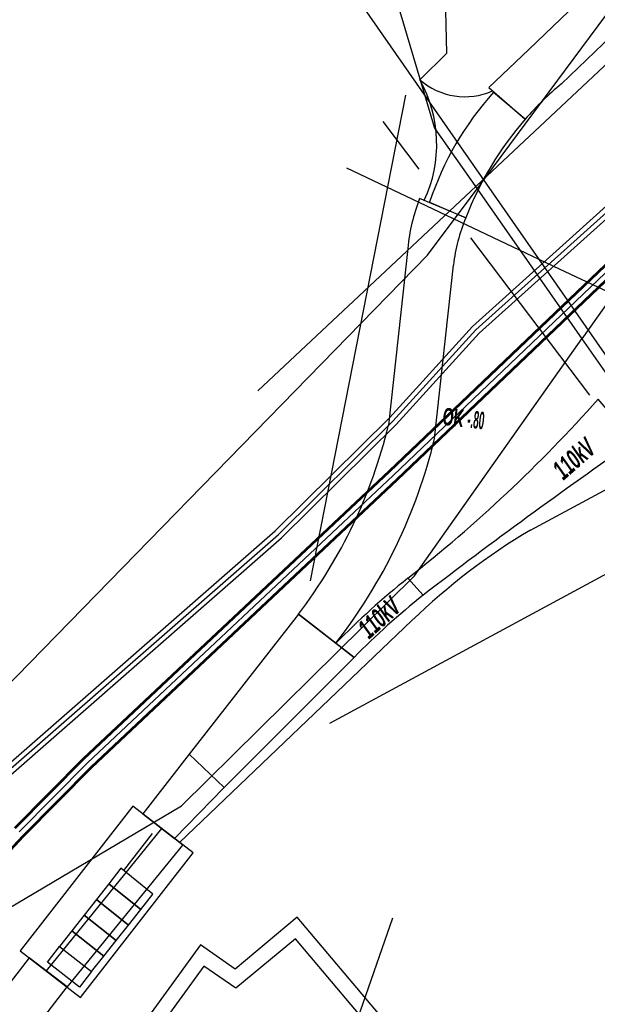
# Model space of a CAD drawing. Header units: metres. Extents: x 2695563 to 2696938, y 1260544 to 1262032.
# Tile 186 of 256: x 2696434 to 2696449, y 1261337 to 1261363. Entities that reach past the tile are written whole.
import ezdxf

# ---------------------------------------------------------------- set-up
doc = ezdxf.new("R2010")
doc.units = ezdxf.units.M
doc.linetypes.add('AUSGEZOGEN', pattern=[0])
for name, color, linetype in [('AW_LK_Haltung', 24, 'AUSGEZOGEN'), ('EW_Hoehenpunkt_Text', 7, 'AUSGEZOGEN'), ('EW_LK_Bauwerk_FL_Linie_Punkt', 1, 'AUSGEZOGEN'), ('EW_LK_Trasseabs', 1, 'AUSGEZOGEN'), ('EW_LK_Trasseabs_Text', 1, 'AUSGEZOGEN'), ('EW_LK_Trasserand', 1, 'AUSGEZOGEN'), ('FM_LK_SW_TRASSEKANTE', 94, 'AUSGEZOGEN'), ('FW_LK_Leitung', 200, 'AUSGEZOGEN'), ('TV_LK_LEITUNG', 92, 'AUSGEZOGEN'), ('WA_LK_Leitung', 171, 'AUSGEZOGEN')]:
    doc.layers.add(name, color=color, linetype=linetype)
doc.styles.add('ARIALNARROW', font='ARIALN.TTF')
pattern_1 = [(0, (2708005, 1273150), (6075, 6075), [6075, -6075]), (90, (2708005, 1273150), (-6075, 6075), [6075, -6075])]

# ---------------------------------------------------------------- blocks, each defined once
blk = doc.blocks.new('COMPLEXOBJECT_1748')
at = {"layer": 'EW_LK_Trasserand', "color": 1, "linetype": 'AUSGEZOGEN', "transparency": 33554687}
for p, q in [((6444.344, 11358.262), (6443.133, 11358.771)), ((6442.822, 11357.465), (6442.317, 11352.827)), ((6443.527, 11352.482), (6444.022, 11357.028)), ((6439.962, 11347.878), (6440.94, 11347.116))]:
    blk.add_line(p, q, dxfattribs=at)
for centre, radius, start, end in [((6447.866, 11356.954), 5.07, 158.9973, 174.2137), ((6448.298, 11356.571), 4.3, 156.848, 173.9027), ((6429.322, 11355.976), 13.371, 322.7263, 346.3785), ((6429.739, 11355.823), 14.187, 322.1411, 346.3805)]:
    blk.add_arc(centre, radius, start, end, dxfattribs=at)
blk = doc.blocks.new('COMPLEXOBJECT_1749')
at = {"layer": 'EW_LK_Trasserand', "color": 1, "linetype": 'AUSGEZOGEN', "transparency": 33554687}
blk.add_lwpolyline([(6446.852, 11361.779), (6452.53, 11367.236), (6458.968, 11373.624), (6458.109, 11374.518), (6451.428, 11367.896), (6445.993, 11362.673), (6444.948, 11361.681), (6445.898, 11360.849)], dxfattribs=at)
blk.add_arc((6452.284, 11355.252), 8.491, 129.7707, 138.7696, dxfattribs=at)
blk = doc.blocks.new('COMPLEXOBJECT_1750')
at = {"layer": 'EW_LK_Trasserand', "color": 1, "linetype": 'AUSGEZOGEN', "transparency": 33554687}
for p, q in [((6445.898, 11360.849), (6445.07, 11361.554)), ((6443.395, 11358.674), (6444.344, 11358.262))]:
    blk.add_line(p, q, dxfattribs=at)
for centre, radius, start, end in [((6451.092, 11356.125), 8.108, 137.9617, 161.674), ((6452.45, 11355.153), 8.681, 138.9975, 159.0164)]:
    blk.add_arc(centre, radius, start, end, dxfattribs=at)
blk = doc.blocks.new('COMPLEXOBJECT_1823')
at = {"layer": 'EW_LK_Trasserand', "color": 1, "linetype": 'AUSGEZOGEN', "transparency": 33554687}
for p, q in [((6443.225, 11348.373), (6442.823, 11348.819)), ((6440.94, 11347.116), (6441.416, 11346.744))]:
    blk.add_line(p, q, dxfattribs=at)
for centre, radius, start, end in [((6456.001, 11332.355), 21.088, 128.6754, 135.5775), ((6456.045, 11332.318), 20.545, 128.6065, 135.3994)]:
    blk.add_arc(centre, radius, start, end, dxfattribs=at)
blk = doc.blocks.new('COMPLEXOBJECT_1825')
at = {"layer": 'EW_LK_Trasserand', "color": 1, "linetype": 'AUSGEZOGEN', "transparency": 33554687}
for p, q in [((6448.752, 11352.41), (6447.808, 11353.51)), ((6442.823, 11348.819), (6443.225, 11348.373))]:
    blk.add_line(p, q, dxfattribs=at)
for centre, radius, start, end in [((6419.343, 11378.764), 38.053, 308.0994, 318.4199), ((6527.607, 11238.649), 138.418, 124.72823, 127.56162)]:
    blk.add_arc(centre, radius, start, end, dxfattribs=at)
blk = doc.blocks.new('COMPLEXOBJECT_1970')
at = {"layer": 'EW_LK_Trasseabs', "color": 1, "linetype": 'AUSGEZOGEN', "transparency": 33554687}
blk.add_line((6436.842, 11341.895), (6442.932, 11347.71), dxfattribs=at)
blk.add_lwpolyline([(6446.037, 11350.08), (6451.395, 11352.962), (6457.086, 11356.266), (6461.522, 11358.689)], dxfattribs=at)
blk.add_arc((6454.754, 11335.44), 17.038, 120.7718, 133.9361, dxfattribs=at)

msp = doc.modelspace()

# ---------------------------------------------------------------- hatches: boundary and pattern name
at = {"layer": 'EW_LK_Bauwerk_FL_Linie_Punkt', "lineweight": 18, "transparency": 33554687}
h = msp.add_hatch(dxfattribs=at)
h.set_pattern_fill('MUSTER', color=1, scale=4050, style=0, pattern_type=2)
h.set_pattern_definition([(0, (2703955, 1269100), (4050, 4050), [4050, -4050]), (90, (2703955, 1269100), (-4050, 4050), [4050, -4050])])
h.paths.add_polyline_path([(2696433.644, 1261338.865), (2696435.223, 1261337.638), (2696438.168, 1261341.429), (2696436.588, 1261342.656)], flags=0)
at = {"layer": 'EW_LK_Trasserand', "lineweight": 18, "transparency": 33554687}
h = msp.add_hatch(dxfattribs=at)
h.set_pattern_fill('MUSTER', color=1, scale=6075, style=0, pattern_type=2)
h.set_pattern_definition(pattern_1)
h.paths.add_polyline_path([(2696446.868, 1261360.659), (2696446.896, 1261360.691), (2696446.925, 1261360.723), (2696446.954, 1261360.755), (2696446.983, 1261360.787), (2696447.012, 1261360.819), (2696447.041, 1261360.851), (2696447.07, 1261360.882), (2696447.1, 1261360.913), (2696447.13, 1261360.944), (2696447.16, 1261360.975), (2696447.19, 1261361.006), (2696447.22, 1261361.037), (2696447.25, 1261361.067), (2696447.281, 1261361.098), (2696447.311, 1261361.128), (2696447.342, 1261361.158), (2696447.373, 1261361.188), (2696447.404, 1261361.217), (2696447.435, 1261361.247), (2696447.467, 1261361.276), (2696447.498, 1261361.306), (2696447.53, 1261361.335), (2696447.562, 1261361.364), (2696447.594, 1261361.392), (2696447.626, 1261361.421), (2696447.658, 1261361.449), (2696447.691, 1261361.478), (2696447.723, 1261361.506), (2696447.756, 1261361.534), (2696447.789, 1261361.561), (2696447.822, 1261361.589), (2696453.5, 1261367.046), (2696459.938, 1261373.434), (2696459.079, 1261374.328), (2696452.398, 1261367.706), (2696446.963, 1261362.483), (2696445.918, 1261361.491)], flags=0)
h = msp.add_hatch(dxfattribs=at)
h.set_pattern_fill('MUSTER', color=1, scale=6075, style=0, pattern_type=2)
h.set_pattern_definition(pattern_1)
h.paths.add_polyline_path([(2696445.314, 1261358.072), (2696445.35, 1261358.163), (2696445.386, 1261358.254), (2696445.424, 1261358.344), (2696445.462, 1261358.434), (2696445.502, 1261358.524), (2696445.543, 1261358.613), (2696445.584, 1261358.701), (2696445.627, 1261358.789), (2696445.67, 1261358.877), (2696445.715, 1261358.964), (2696445.761, 1261359.051), (2696445.807, 1261359.137), (2696445.855, 1261359.222), (2696445.903, 1261359.307), (2696445.953, 1261359.392), (2696446.003, 1261359.475), (2696446.054, 1261359.559), (2696446.107, 1261359.641), (2696446.16, 1261359.724), (2696446.214, 1261359.805), (2696446.269, 1261359.886), (2696446.325, 1261359.966), (2696446.382, 1261360.046), (2696446.439, 1261360.125), (2696446.498, 1261360.203), (2696446.558, 1261360.281), (2696446.618, 1261360.358), (2696446.679, 1261360.434), (2696446.741, 1261360.51), (2696446.804, 1261360.585), (2696446.868, 1261360.659), (2696446.04, 1261361.364), (2696445.968, 1261361.283), (2696445.897, 1261361.201), (2696445.827, 1261361.119), (2696445.759, 1261361.035), (2696445.691, 1261360.95), (2696445.625, 1261360.865), (2696445.56, 1261360.778), (2696445.496, 1261360.691), (2696445.433, 1261360.603), (2696445.371, 1261360.514), (2696445.31, 1261360.424), (2696445.251, 1261360.334), (2696445.193, 1261360.243), (2696445.136, 1261360.15), (2696445.08, 1261360.058), (2696445.026, 1261359.964), (2696444.973, 1261359.87), (2696444.921, 1261359.775), (2696444.87, 1261359.679), (2696444.821, 1261359.583), (2696444.773, 1261359.486), (2696444.726, 1261359.388), (2696444.681, 1261359.29), (2696444.636, 1261359.191), (2696444.594, 1261359.092), (2696444.552, 1261358.992), (2696444.512, 1261358.891), (2696444.473, 1261358.79), (2696444.436, 1261358.689), (2696444.4, 1261358.587), (2696444.365, 1261358.484)], flags=0)
h = msp.add_hatch(dxfattribs=at)
h.set_pattern_fill('MUSTER', color=1, scale=6075, style=0, pattern_type=2)
h.set_pattern_definition(pattern_1)
h.paths.add_polyline_path([(2696441.91, 1261346.926), (2696442.028, 1261347.08), (2696442.143, 1261347.235), (2696442.257, 1261347.392), (2696442.368, 1261347.55), (2696442.478, 1261347.71), (2696442.585, 1261347.871), (2696442.689, 1261348.034), (2696442.792, 1261348.198), (2696442.892, 1261348.364), (2696442.99, 1261348.531), (2696443.086, 1261348.699), (2696443.18, 1261348.869), (2696443.271, 1261349.039), (2696443.36, 1261349.211), (2696443.446, 1261349.385), (2696443.53, 1261349.559), (2696443.612, 1261349.735), (2696443.691, 1261349.911), (2696443.768, 1261350.089), (2696443.842, 1261350.268), (2696443.914, 1261350.447), (2696443.984, 1261350.628), (2696444.051, 1261350.81), (2696444.116, 1261350.992), (2696444.178, 1261351.175), (2696444.237, 1261351.36), (2696444.294, 1261351.545), (2696444.349, 1261351.73), (2696444.401, 1261351.917), (2696444.45, 1261352.104), (2696444.497, 1261352.292), (2696444.992, 1261356.838), (2696444.997, 1261356.879), (2696445.002, 1261356.92), (2696445.007, 1261356.961), (2696445.013, 1261357.002), (2696445.019, 1261357.043), (2696445.025, 1261357.083), (2696445.032, 1261357.124), (2696445.04, 1261357.165), (2696445.047, 1261357.205), (2696445.055, 1261357.246), (2696445.064, 1261357.286), (2696445.073, 1261357.327), (2696445.082, 1261357.367), (2696445.092, 1261357.407), (2696445.102, 1261357.447), (2696445.112, 1261357.487), (2696445.123, 1261357.527), (2696445.134, 1261357.567), (2696445.146, 1261357.606), (2696445.158, 1261357.646), (2696445.17, 1261357.685), (2696445.183, 1261357.724), (2696445.196, 1261357.764), (2696445.209, 1261357.803), (2696445.223, 1261357.842), (2696445.237, 1261357.88), (2696445.252, 1261357.919), (2696445.267, 1261357.957), (2696445.282, 1261357.996), (2696445.298, 1261358.034), (2696445.314, 1261358.072), (2696444.103, 1261358.581), (2696444.088, 1261358.54), (2696444.073, 1261358.5), (2696444.058, 1261358.459), (2696444.044, 1261358.418), (2696444.03, 1261358.377), (2696444.016, 1261358.335), (2696444.003, 1261358.294), (2696443.99, 1261358.253), (2696443.977, 1261358.211), (2696443.965, 1261358.169), (2696443.953, 1261358.128), (2696443.942, 1261358.086), (2696443.93, 1261358.044), (2696443.92, 1261358.002), (2696443.909, 1261357.959), (2696443.899, 1261357.917), (2696443.889, 1261357.875), (2696443.88, 1261357.832), (2696443.871, 1261357.79), (2696443.862, 1261357.747), (2696443.854, 1261357.705), (2696443.846, 1261357.662), (2696443.839, 1261357.619), (2696443.832, 1261357.576), (2696443.825, 1261357.533), (2696443.819, 1261357.491), (2696443.812, 1261357.448), (2696443.807, 1261357.404), (2696443.801, 1261357.361), (2696443.797, 1261357.318), (2696443.792, 1261357.275), (2696443.287, 1261352.637), (2696443.244, 1261352.464), (2696443.199, 1261352.292), (2696443.151, 1261352.12), (2696443.101, 1261351.95), (2696443.049, 1261351.779), (2696442.994, 1261351.61), (2696442.937, 1261351.441), (2696442.878, 1261351.273), (2696442.817, 1261351.106), (2696442.754, 1261350.939), (2696442.688, 1261350.774), (2696442.62, 1261350.609), (2696442.55, 1261350.446), (2696442.478, 1261350.283), (2696442.404, 1261350.121), (2696442.327, 1261349.96), (2696442.249, 1261349.801), (2696442.168, 1261349.642), (2696442.085, 1261349.484), (2696442, 1261349.328), (2696441.913, 1261349.172), (2696441.824, 1261349.018), (2696441.733, 1261348.865), (2696441.64, 1261348.714), (2696441.544, 1261348.563), (2696441.447, 1261348.414), (2696441.348, 1261348.266), (2696441.247, 1261348.119), (2696441.144, 1261347.974), (2696441.039, 1261347.83), (2696440.932, 1261347.688)], flags=0)
h = msp.add_hatch(dxfattribs=at)
h.set_pattern_fill('MUSTER', color=1, scale=6075, style=0, pattern_type=2)
h.set_pattern_definition(pattern_1)
h.paths.add_polyline_path([(2696444.195, 1261348.183), (2696444.37, 1261348.317), (2696444.545, 1261348.452), (2696444.721, 1261348.586), (2696444.897, 1261348.719), (2696445.073, 1261348.853), (2696445.249, 1261348.986), (2696445.425, 1261349.118), (2696445.602, 1261349.251), (2696445.779, 1261349.383), (2696445.956, 1261349.515), (2696446.133, 1261349.647), (2696446.311, 1261349.778), (2696446.488, 1261349.909), (2696446.666, 1261350.04), (2696446.844, 1261350.171), (2696447.023, 1261350.301), (2696447.201, 1261350.431), (2696447.38, 1261350.56), (2696447.559, 1261350.69), (2696447.738, 1261350.819), (2696447.917, 1261350.948), (2696448.097, 1261351.076), (2696448.277, 1261351.204), (2696448.457, 1261351.332), (2696448.637, 1261351.46), (2696448.817, 1261351.587), (2696448.998, 1261351.715), (2696449.178, 1261351.841), (2696449.359, 1261351.968), (2696449.541, 1261352.094), (2696449.722, 1261352.22), (2696448.778, 1261353.32), (2696448.631, 1261353.155), (2696448.483, 1261352.991), (2696448.333, 1261352.828), (2696448.183, 1261352.665), (2696448.032, 1261352.504), (2696447.88, 1261352.343), (2696447.728, 1261352.183), (2696447.574, 1261352.025), (2696447.419, 1261351.867), (2696447.263, 1261351.71), (2696447.107, 1261351.553), (2696446.949, 1261351.398), (2696446.791, 1261351.244), (2696446.632, 1261351.091), (2696446.472, 1261350.938), (2696446.311, 1261350.787), (2696446.149, 1261350.636), (2696445.986, 1261350.486), (2696445.822, 1261350.338), (2696445.658, 1261350.19), (2696445.492, 1261350.043), (2696445.326, 1261349.897), (2696445.159, 1261349.752), (2696444.991, 1261349.609), (2696444.823, 1261349.466), (2696444.653, 1261349.324), (2696444.483, 1261349.183), (2696444.311, 1261349.043), (2696444.139, 1261348.904), (2696443.967, 1261348.766), (2696443.793, 1261348.629)], flags=0)
h = msp.add_hatch(dxfattribs=at)
h.set_pattern_fill('MUSTER', color=1, scale=6075, style=0, pattern_type=2)
h.set_pattern_definition(pattern_1)
h.paths.add_polyline_path([(2696442.386, 1261346.554), (2696442.441, 1261346.61), (2696442.497, 1261346.665), (2696442.552, 1261346.721), (2696442.608, 1261346.776), (2696442.665, 1261346.831), (2696442.721, 1261346.886), (2696442.777, 1261346.94), (2696442.834, 1261346.995), (2696442.891, 1261347.049), (2696442.948, 1261347.103), (2696443.006, 1261347.156), (2696443.063, 1261347.21), (2696443.121, 1261347.263), (2696443.179, 1261347.316), (2696443.237, 1261347.369), (2696443.296, 1261347.422), (2696443.354, 1261347.474), (2696443.413, 1261347.526), (2696443.472, 1261347.578), (2696443.531, 1261347.63), (2696443.591, 1261347.681), (2696443.65, 1261347.732), (2696443.71, 1261347.783), (2696443.77, 1261347.834), (2696443.83, 1261347.885), (2696443.89, 1261347.935), (2696443.951, 1261347.985), (2696444.012, 1261348.035), (2696444.073, 1261348.084), (2696444.134, 1261348.134), (2696444.195, 1261348.183), (2696443.793, 1261348.629), (2696443.729, 1261348.578), (2696443.665, 1261348.526), (2696443.602, 1261348.474), (2696443.539, 1261348.422), (2696443.476, 1261348.37), (2696443.413, 1261348.317), (2696443.35, 1261348.264), (2696443.288, 1261348.211), (2696443.225, 1261348.158), (2696443.163, 1261348.105), (2696443.102, 1261348.051), (2696443.04, 1261347.997), (2696442.978, 1261347.943), (2696442.917, 1261347.888), (2696442.856, 1261347.833), (2696442.795, 1261347.778), (2696442.735, 1261347.723), (2696442.675, 1261347.668), (2696442.614, 1261347.612), (2696442.555, 1261347.556), (2696442.495, 1261347.5), (2696442.435, 1261347.444), (2696442.376, 1261347.387), (2696442.317, 1261347.33), (2696442.258, 1261347.273), (2696442.2, 1261347.216), (2696442.141, 1261347.158), (2696442.083, 1261347.101), (2696442.025, 1261347.043), (2696441.967, 1261346.984), (2696441.91, 1261346.926)], flags=0)
h = msp.add_hatch(dxfattribs=at)
h.set_pattern_fill('MUSTER', color=1, scale=6075, style=0, pattern_type=2)
h.set_pattern_definition(pattern_1)
h.paths.add_polyline_path([(2696438.988, 1261343.143), (2696442.386, 1261346.554), (2696440.932, 1261347.688), (2696438.069, 1261344.018)], flags=0)
h = msp.add_hatch(dxfattribs=at)
h.set_pattern_fill('MUSTER', color=1, scale=6075, style=0, pattern_type=2)
h.set_pattern_definition(pattern_1)
h.paths.add_polyline_path([(2696437.681, 1261341.805), (2696438.988, 1261343.143), (2696438.069, 1261344.018), (2696436.849, 1261342.454)], flags=0)
h = msp.add_hatch(dxfattribs=at)
h.set_pattern_fill('MUSTER', color=1, scale=6075, style=0, pattern_type=2)
h.set_pattern_definition(pattern_1)
h.paths.add_polyline_path([(2696434.32, 1261338.338), (2696434.874, 1261337.909), (2696437.9, 1261341.636), (2696437.338, 1261342.073)], flags=0)
h = msp.add_hatch(dxfattribs=at)
h.set_pattern_fill('MUSTER', color=1, scale=6075, style=0, pattern_type=2)
h.set_pattern_definition(pattern_1)
h.paths.add_polyline_path([(2696294.878, 1261149.969), (2696295.936, 1261149.223), (2696301.355, 1261157.326), (2696313.199, 1261173.434), (2696335.16, 1261203.049), (2696352.396, 1261226.486), (2696414.375, 1261310.617), (2696416.694, 1261314.071), (2696422.608, 1261322.124), (2696425.685, 1261326.06), (2696428.764, 1261330), (2696434.868, 1261337.915), (2696433.878, 1261338.679), (2696427.778, 1261330.768), (2696421.496, 1261322.975), (2696415.566, 1261314.9), (2696413.199, 1261311.465), (2696351.348, 1261227.256), (2696334.132, 1261203.845), (2696312.153, 1261174.206), (2696300.298, 1261158.082)], flags=0)

# ---------------------------------------------------------------- linework, layer by layer
at = {"layer": 'AW_LK_Haltung', "color": 24, "linetype": 'AUSGEZOGEN', "transparency": 33554687}
for p, q in [((2696439.863, 1261353.543), (2696449.368, 1261362.453)), ((2696443.393, 1261339.719), (2696442.409, 1261336.882))]:
    msp.add_line(p, q, dxfattribs=at)
at = {"layer": 'EW_LK_Bauwerk_FL_Linie_Punkt', "color": 1, "linetype": 'AUSGEZOGEN', "transparency": 33554687}
for p, q in [((2696447.771, 1261356.732), (2696442.195, 1261359.375)), ((2696436.356, 1261340.971), (2696437.106, 1261341.937))]:
    msp.add_line(p, q, dxfattribs=at)
for points in [[(2696433.644, 1261338.865), (2696435.223, 1261337.638), (2696438.168, 1261341.429), (2696436.588, 1261342.656), (2696433.644, 1261338.865)], [(2696436.798, 1261339.944), (2696437.119, 1261340.351), (2696436.28, 1261341.033), (2696435.959, 1261340.622), (2696436.798, 1261339.944)], [(2696436.476, 1261339.538), (2696436.798, 1261339.944), (2696435.959, 1261340.622), (2696435.638, 1261340.211), (2696436.476, 1261339.538)], [(2696436.155, 1261339.131), (2696436.476, 1261339.538), (2696435.638, 1261340.211), (2696435.317, 1261339.8), (2696436.155, 1261339.131)], [(2696435.834, 1261338.724), (2696436.155, 1261339.131), (2696435.317, 1261339.8), (2696434.995, 1261339.388), (2696435.834, 1261338.724)], [(2696434.674, 1261338.977), (2696435.512, 1261338.318), (2696435.834, 1261338.724), (2696434.995, 1261339.388), (2696434.674, 1261338.977)], [(2696435.191, 1261337.911), (2696434.353, 1261338.566), (2696434.674, 1261338.977), (2696435.512, 1261338.318), (2696435.191, 1261337.911)]]:
    msp.add_lwpolyline(points, close=True, dxfattribs=at)
at = {"layer": 'EW_LK_Trasseabs', "color": 1, "linetype": 'AUSGEZOGEN', "transparency": 33554687}
for p, q in [((2696446.747, 1261357.689), (2696437.118, 1261371.531)), ((2696444.113, 1261361.693), (2696444.816, 1261362.389)), ((2696441.243, 1261348.557), (2696443.746, 1261361.289)), ((2696444.091, 1261359.351), (2696443.146, 1261360.602)), ((2696448.567, 1261353.426), (2696445.449, 1261357.554)), ((2696468.872, 1261346.73), (2696447.771, 1261356.732)), ((2696441.754, 1261344.83), (2696454.108, 1261351.511))]:
    msp.add_line(p, q, dxfattribs=at)
for points in [[(2696444.816, 1261362.389), (2696444.636, 1261370.136), (2696442.109, 1261373.674), (2696441.616, 1261374.437)], [(2696406.979, 1261220.17), (2696453.836, 1261310.094), (2696448.154, 1261313.246), (2696460.785, 1261337.51), (2696446.747, 1261357.689)]]:
    msp.add_lwpolyline(points, dxfattribs=at)
for centre, radius, start, end in [((2696445.291, 1261363.039), 1.789, 228.8139, 293.7618), ((2696441.09, 1261360.005), 3.463, 334.8922, 29.1715)]:
    msp.add_arc(centre, radius, start, end, dxfattribs=at)
at = {"layer": 'EW_LK_Trasserand', "color": 1, "linetype": 'AUSGEZOGEN', "transparency": 33554687}
for points in [[(2696438.988, 1261343.143), (2696442.386, 1261346.554), (2696440.932, 1261347.688), (2696438.069, 1261344.018), (2696438.988, 1261343.143)], [(2696437.681, 1261341.805), (2696438.988, 1261343.143), (2696438.069, 1261344.018), (2696436.849, 1261342.454), (2696437.681, 1261341.805)], [(2696434.32, 1261338.338), (2696434.874, 1261337.909), (2696437.9, 1261341.636), (2696437.338, 1261342.073), (2696434.32, 1261338.338)], [(2696294.878, 1261149.969), (2696295.936, 1261149.223), (2696301.355, 1261157.326), (2696313.199, 1261173.434), (2696335.16, 1261203.049), (2696352.396, 1261226.486), (2696414.375, 1261310.617), (2696416.694, 1261314.071), (2696422.608, 1261322.124), (2696425.685, 1261326.06), (2696428.764, 1261330), (2696434.868, 1261337.915), (2696433.878, 1261338.679), (2696427.778, 1261330.768), (2696421.496, 1261322.975), (2696415.566, 1261314.9), (2696413.199, 1261311.465), (2696351.348, 1261227.256), (2696334.132, 1261203.845), (2696312.153, 1261174.206), (2696300.298, 1261158.082), (2696294.878, 1261149.969)]]:
    msp.add_lwpolyline(points, close=True, dxfattribs=at)
at = {"layer": 'FM_LK_SW_TRASSEKANTE', "linetype": 'AUSGEZOGEN', "transparency": 33554687}
for p, q in [((2696445.49, 1261355.226), (2696461.755, 1261369.884)), ((2696445.666, 1261355.048), (2696461.923, 1261369.698)), ((2696443.311, 1261352.83), (2696445.49, 1261355.226)), ((2696443.491, 1261352.656), (2696445.666, 1261355.048)), ((2696440.318, 1261349.871), (2696443.311, 1261352.83)), ((2696440.488, 1261349.687), (2696443.491, 1261352.656)), ((2696431.468, 1261342.125), (2696440.318, 1261349.871)), ((2696431.63, 1261341.933), (2696440.488, 1261349.687))]:
    msp.add_line(p, q, dxfattribs=at)
at = {"layer": 'FM_LK_SW_TRASSEKANTE', "color": 255, "transparency": 33554687}
for p, q in [((2696445.578, 1261355.137), (2696461.839, 1261369.791)), ((2696443.401, 1261352.743), (2696445.578, 1261355.137)), ((2696440.403, 1261349.779), (2696443.401, 1261352.743)), ((2696431.549, 1261342.029), (2696440.403, 1261349.779))]:
    msp.add_line(p, q, dxfattribs=at)
at = {"layer": 'FW_LK_Leitung', "color": 200, "linetype": 'AUSGEZOGEN', "transparency": 33554687}
for points in [[(2696456.212, 1261331.426), (2696454.354, 1261332.191), (2696443.5, 1261336.658), (2696440.899, 1261339.742), (2696439.268, 1261338.385), (2696438.36, 1261339.017), (2696422.348, 1261316.941), (2696423.431, 1261316.146)], [(2696456.026, 1261331.07), (2696453.241, 1261332.217), (2696443.258, 1261336.326), (2696440.849, 1261339.18), (2696439.29, 1261337.882), (2696438.453, 1261338.464), (2696422.905, 1261317.028), (2696423.669, 1261316.468)]]:
    msp.add_lwpolyline(points, dxfattribs=at)
at = {"layer": 'TV_LK_LEITUNG', "color": 92, "linetype": 'AUSGEZOGEN', "transparency": 33554687}
for points in [[(2696287.921, 1261155.02), (2696295.671, 1261161.475), (2696306.354, 1261174.922), (2696322.316, 1261195.013), (2696343.172, 1261225.072), (2696360.128, 1261249.512), (2696377.919, 1261273.669), (2696396.603, 1261299.825), (2696413.779, 1261321.931), (2696430.42, 1261342.855), (2696444.315, 1261357.095), (2696445.608, 1261358.838), (2696452.152, 1261367.661), (2696459.289, 1261374.957), (2696460.677, 1261379)], [(2696460.677, 1261379), (2696452.836, 1261376.101), (2696447.334, 1261374.066), (2696445.606, 1261376.76), (2696440.598, 1261373.548), (2696444.498, 1261360.425), (2696445.608, 1261358.838), (2696448.358, 1261354.905)], [(2696462.128, 1261377.166), (2696459.439, 1261374.624), (2696456.806, 1261371.074), (2696455.697, 1261369.01), (2696450.804, 1261358.367), (2696448.358, 1261354.905)], [(2696383.674, 1261279.711), (2696424.388, 1261334.675), (2696437.866, 1261342.663), (2696443.97, 1261348.692), (2696448.358, 1261354.905)], [(2696448.358, 1261354.905), (2696460.521, 1261337.516), (2696447.763, 1261313.092), (2696453.495, 1261310.098), (2696430.97, 1261267.2), (2696418.938, 1261243.154), (2696406.981, 1261220.793), (2696401.528, 1261223.624)]]:
    msp.add_lwpolyline(points, dxfattribs=at)
at = {"layer": 'WA_LK_Leitung', "linetype": 'AUSGEZOGEN', "transparency": 33554687}
for p, q in [((2696443.295, 1261351.446), (2696457.053, 1261364.578)), ((2696443.308, 1261351.433), (2696457.066, 1261364.565)), ((2696443.321, 1261351.419), (2696457.079, 1261364.551)), ((2696443.501, 1261351.229), (2696457.261, 1261364.361)), ((2696443.514, 1261351.215), (2696457.274, 1261364.347)), ((2696443.527, 1261351.202), (2696457.287, 1261364.334)), ((2696435.287, 1261343.911), (2696443.295, 1261351.446)), ((2696435.3, 1261343.897), (2696443.308, 1261351.433)), ((2696435.313, 1261343.884), (2696443.321, 1261351.419)), ((2696435.497, 1261343.696), (2696443.501, 1261351.229)), ((2696435.51, 1261343.683), (2696443.514, 1261351.215)), ((2696435.523, 1261343.669), (2696443.527, 1261351.202)), ((2696433.489, 1261342.095), (2696435.287, 1261343.911)), ((2696433.503, 1261342.082), (2696435.3, 1261343.897)), ((2696433.516, 1261342.069), (2696435.313, 1261343.884)), ((2696433.706, 1261341.887), (2696435.497, 1261343.696)), ((2696433.719, 1261341.874), (2696435.51, 1261343.683)), ((2696433.733, 1261341.861), (2696435.523, 1261343.669)), ((2696432.416, 1261340.504), (2696433.706, 1261341.887)), ((2696432.43, 1261340.491), (2696433.719, 1261341.874)), ((2696432.444, 1261340.479), (2696433.733, 1261341.861))]:
    msp.add_line(p, q, dxfattribs=at)
at = {"layer": 'WA_LK_Leitung', "color": 255, "linetype": 'AUSGEZOGEN', "transparency": 33554687}
for p, q in [((2696443.411, 1261351.324), (2696457.17, 1261364.456)), ((2696435.405, 1261343.79), (2696443.411, 1261351.324)), ((2696433.611, 1261341.978), (2696435.405, 1261343.79))]:
    msp.add_line(p, q, dxfattribs=at)

# ---------------------------------------------------------------- block references
at = {"layer": 'EW_LK_Trasseabs', "color": 1, "linetype": 'AUSGEZOGEN', "lineweight": -3, "transparency": 33554687}
msp.add_blockref('COMPLEXOBJECT_1970', (2690000.97, 1249999.81), dxfattribs=at)
at = {"layer": 'EW_LK_Trasserand', "color": 1, "linetype": 'AUSGEZOGEN', "lineweight": -3, "transparency": 33554687}
for name in ['COMPLEXOBJECT_1749', 'COMPLEXOBJECT_1750', 'COMPLEXOBJECT_1748', 'COMPLEXOBJECT_1825', 'COMPLEXOBJECT_1823']:
    msp.add_blockref(name, (2690000.97, 1249999.81), dxfattribs=at)

# ---------------------------------------------------------------- texts
at = {"layer": 'EW_Hoehenpunkt_Text', "color": 1, "transparency": 33554687, "insert": (2696444.713, 1261352.872), "char_height": 0.45675, "width": 1.44034, "attachment_point": 4, "rotation": 353.7873, "style": 'ARIALNARROW'}
msp.add_mtext('\\A1;{\\fArial Narrow|i0|b1;\\H0.456750;\\W0.700000;\\C1;OK \\W0.490000;-.80}\\P', dxfattribs=at)
at = {"layer": 'EW_LK_Trasseabs_Text', "color": 1, "transparency": 33554687, "char_height": 0.5075, "width": 1.34542, "attachment_point": 5, "style": 'ARIALNARROW'}
for insert, rotation in [((2696448.149, 1261351.759), 41.4045), ((2696443.049, 1261347.597), 42.0516)]:
    msp.add_mtext('\\A1;{\\fArial Narrow|i1|b1;\\H0.507500;\\W0.700000;\\C1;110kV}\\P', dxfattribs=dict(at, insert=insert, rotation=rotation))

doc.saveas('drawing.dxf')
